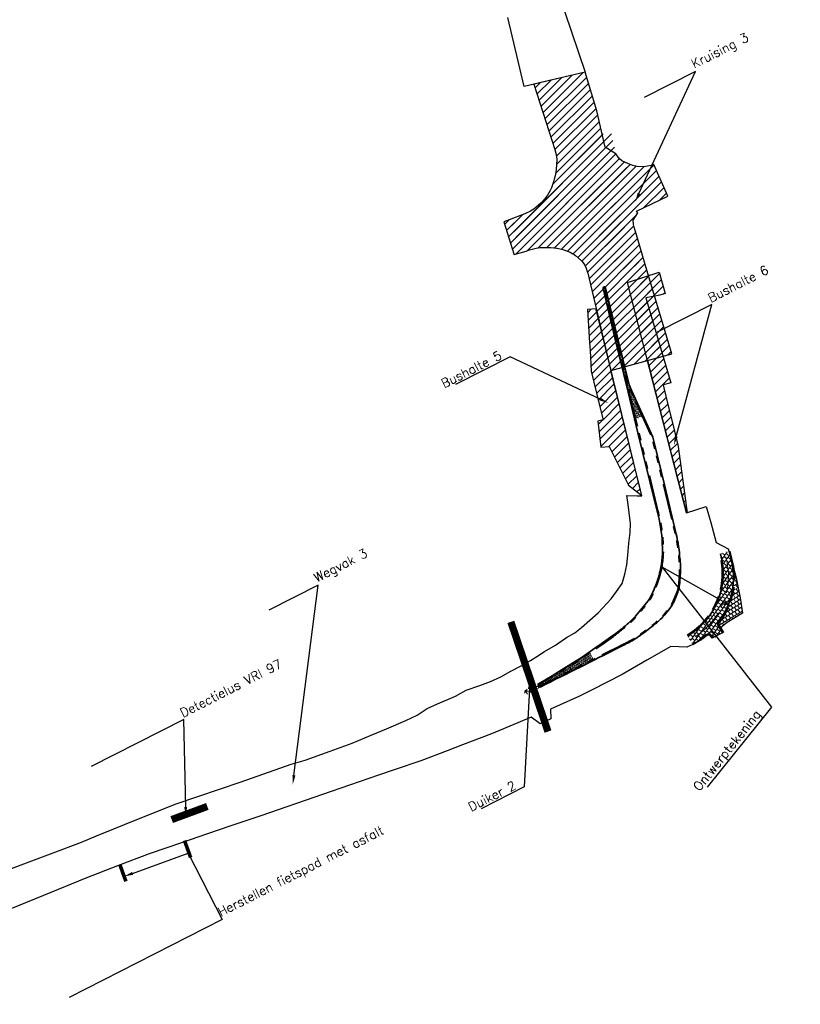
# Model space of a CAD drawing. Extents: x 124147 to 126881, y 449737 to 451606.
# Tile 4 of 6: x 125087 to 125301, y 450692 to 450963. Entities that reach past the tile are written whole.
import ezdxf
from ezdxf import colors
from ezdxf.entities.mleader import LeaderData, LeaderLine
from ezdxf.math import Vec2, Vec3

# ---------------------------------------------------------------- set-up
doc = ezdxf.new("R2010")
doc.units = 0
for name, pattern in [('AM-AS', [16, 10, -2, 2, -2]), ('VH-OPSLUITBAND_100X200', [16, 8, -2, 4, -2]), ('VH-RWSBAND_110X220', [24, 10, -2, 2, -2, 2, -2, 2, -2])]:
    doc.linetypes.add(name, pattern=pattern)
for name, color, linetype in [('MTD-xx-bushalte', 92, 'Continuous'), ('MTD-xx-Duiker', 202, 'Continuous'), ('MTD-xx-kruising', 160, 'Continuous'), ('MTD-xx-meetlus', 54, 'Continuous'), ('MTD-xx-tekst 2.5 mm', 7, 'Continuous'), ('MTD-xx-wegvak', 10, 'Continuous')]:
    doc.layers.add(name, color=color, linetype=linetype)
for name, color, linetype, lineweight in [('N-WE-AM-AS_WEG-G', 10, 'AM-AS', 18), ('N-WE-VH-KANTOPSLUITING_OPSLUITBAND_100X200-G', 150, 'VH-OPSLUITBAND_100X200', 35), ('N-WE-VH-KANTOPSLUITING_TROTTOIRBAND_RWS_110 220-G', 210, 'VH-RWSBAND_110X220', 35), ('N-WE-VH-KANTVERHARDING-G', 210, 'Continuous', 35), ('N-WE-VH-VERHARDING-A', 7, 'Continuous', 18)]:
    doc.layers.add(name, color=color, linetype=linetype, lineweight=lineweight)
doc.styles.get("Standard").update_dxf_attribs({"font": 'romand.shx'})
pattern_1 = [(45, (0, 0), (-1.122532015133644, 1.122532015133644), [])]

msp = doc.modelspace()

# ---------------------------------------------------------------- hatches: boundary and pattern name
at = {"layer": 'MTD-xx-bushalte'}
h = msp.add_hatch(dxfattribs=at)
h.set_pattern_fill('ANSI31', color=256, scale=10)
h.set_pattern_definition(pattern_1)
h.paths.add_polyline_path([(125253.704, 450890.847), (125262.3898921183, 450893.7281457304), (125264.1064423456, 450887.864771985), (125262.618, 450887.419), (125258.7987019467, 450886.6311913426), (125265.649, 450863.302), (125263.5442511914, 450862.7464442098), (125263.69, 450861.935), (125264.9162147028, 450856.8972472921), (125266.1424294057, 450851.8594945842), (125267.628, 450845.775), (125270.1476050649, 450827.5337386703), (125269.913, 450827.504), (125267.582, 450836.776)])
h = msp.add_hatch(dxfattribs=at)
h.set_pattern_fill('ANSI31', color=256, scale=10)
h.set_pattern_definition(pattern_1)
h.paths.add_polyline_path([(125245.045, 450883.671), (125242.715, 450883.451), (125243.287, 450874.306), (125243.414, 450872.163), (125243.729, 450866.476), (125246.0138906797, 450857.0071648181), (125247.012, 450853.07), (125245.535, 450852.71), (125246.407, 450845.56), (125248.696, 450845.725), (125253.947, 450835.092), (125257.2637255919, 450832.4916511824), (125257.637, 450832.199), (125245.42, 450881.967)])
at = {"layer": 'MTD-xx-kruising'}
h = msp.add_hatch(dxfattribs=at)
h.set_pattern_fill('ANSI31', color=256, scale=10)
h.set_pattern_definition(pattern_1)
edge = h.paths.add_edge_path()
edge.add_line((125253.8518597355, 450923.6041851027), (125253.1531704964, 450923.8666251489))
edge.add_line((125253.1531704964, 450923.8666251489), (125252.1386910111, 450924.3810030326))
edge.add_line((125252.1386910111, 450924.3810030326), (125251.384, 450924.974))
edge.add_line((125251.384, 450924.974), (125250.551, 450926.255))
edge.add_line((125250.551, 450926.255), (125247.6109999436, 450928.0968541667))
edge.add_line((125247.6109999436, 450928.0968541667), (125245.3070082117, 450938.1524985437))
edge.add_line((125245.3070082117, 450938.1524985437), (125242.0724976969, 450948.7453781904))
edge.add_line((125242.0724976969, 450948.7453781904), (125227.906, 450945.506))
edge.add_line((125227.906, 450945.506), (125233.7531601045, 450927.4630777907))
edge.add_line((125233.7531601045, 450927.4630777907), (125234.1812525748, 450925.742706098))
edge.add_line((125234.1812525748, 450925.742706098), (125234.2694217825, 450924.5860681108))
edge.add_line((125234.2694217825, 450924.5860681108), (125234.1056961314, 450922.1049891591))
edge.add_line((125234.1056961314, 450922.1049891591), (125233.971, 450921.108))
edge.add_line((125233.971, 450921.108), (125233.7864605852, 450920.1969752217))
edge.add_line((125233.7864605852, 450920.1969752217), (125233.5699047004, 450919.2930258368))
edge.add_line((125233.5699047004, 450919.2930258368), (125233.3581423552, 450918.5387515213))
edge.add_line((125233.3581423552, 450918.5387515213), (125233.115, 450917.794))
edge.add_line((125233.115, 450917.794), (125232.7984829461, 450916.9677372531))
edge.add_line((125232.7984829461, 450916.9677372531), (125232.4340662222, 450916.1614534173))
edge.add_line((125232.4340662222, 450916.1614534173), (125232.0885040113, 450915.5122281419))
edge.add_line((125232.0885040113, 450915.5122281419), (125231.698, 450914.889))
edge.add_line((125231.698, 450914.889), (125230.8788452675, 450913.8080376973))
edge.add_line((125230.8788452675, 450913.8080376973), (125229.842, 450912.694))
edge.add_line((125229.842, 450912.694), (125227.908, 450911.072))
edge.add_line((125227.908, 450911.072), (125227.0320819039, 450910.5098450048))
edge.add_line((125227.0320819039, 450910.5098450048), (125225.454, 450909.815))
edge.add_line((125225.454, 450909.815), (125221.1687823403, 450908.1156291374))
edge.add_line((125221.1687823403, 450908.1156291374), (125219.7177105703, 450907.5401836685))
edge.add_line((125219.7177105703, 450907.5401836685), (125222.4610981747, 450898.7794508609))
edge.add_line((125222.4610981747, 450898.7794508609), (125222.4851398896, 450898.7025920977))
edge.add_line((125222.4851398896, 450898.7025920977), (125222.4851630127, 450898.7026022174))
edge.add_line((125222.4851630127, 450898.7026022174), (125222.527, 450898.569))
edge.add_line((125222.527, 450898.569), (125225.824, 450899.521))
edge.add_line((125225.824, 450899.521), (125226.766, 450899.867))
edge.add_line((125226.766, 450899.867), (125228.5631735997, 450900.3402957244))
edge.add_line((125228.5631735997, 450900.3402957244), (125229.657, 450900.481))
edge.add_line((125229.657, 450900.481), (125230.9913406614, 450900.5306760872))
edge.add_line((125230.9913406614, 450900.5306760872), (125231.7884714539, 450900.5484006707))
edge.add_line((125231.7884714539, 450900.5484006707), (125232.1959161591, 450900.547187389))
edge.add_line((125232.1959161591, 450900.547187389), (125232.603, 450900.53))
edge.add_line((125232.603, 450900.53), (125233.4177330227, 450900.457423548))
edge.add_line((125233.4177330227, 450900.457423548), (125234.227351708, 450900.3409125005))
edge.add_line((125234.227351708, 450900.3409125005), (125234.4091713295, 450900.3087432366))
edge.add_line((125234.4091713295, 450900.3087432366), (125235.965, 450899.953))
edge.add_line((125235.965, 450899.953), (125237.1945404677, 450899.5255708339))
edge.add_line((125237.1945404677, 450899.5255708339), (125237.9485283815, 450899.1838959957))
edge.add_line((125237.9485283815, 450899.1838959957), (125238.684, 450898.804))
edge.add_line((125238.684, 450898.804), (125239.0388429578, 450898.5873803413))
edge.add_line((125239.0388429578, 450898.5873803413), (125239.3724644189, 450898.3393192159))
edge.add_line((125239.3724644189, 450898.3393192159), (125240.973, 450896.934))
edge.add_arc((125236.9703314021, 450892.9173133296), 5.670549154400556, 28.552840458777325, 45.10015463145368, ccw=False)
edge.add_line((125241.9512095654, 450895.6276602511), (125242.329190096, 450894.791537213))
edge.add_line((125242.329190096, 450894.791537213), (125242.6283779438, 450893.9240940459))
edge.add_line((125242.6283779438, 450893.9240940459), (125242.763, 450893.417))
edge.add_line((125242.763, 450893.417), (125243.15, 450891.879))
edge.add_line((125243.15, 450891.879), (125249.1677650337, 450866.6998501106))
edge.add_line((125249.1677650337, 450866.6998501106), (125265.906, 450871.2423161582))
edge.add_line((125265.906, 450871.2423161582), (125258.5994415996, 450895.8737280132))
edge.add_line((125258.5994415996, 450895.8737280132), (125256.4652630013, 450903.1150706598))
edge.add_line((125256.4652630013, 450903.1150706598), (125255.8582160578, 450905.173))
edge.add_line((125255.8582160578, 450905.173), (125255.5934162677, 450906.0665664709))
edge.add_line((125255.5934162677, 450906.0665664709), (125255.3699740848, 450906.8205717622))
edge.add_line((125255.3699740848, 450906.8205717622), (125255.32, 450908.025))
edge.add_line((125255.32, 450908.025), (125256.5147771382, 450910.0789715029))
edge.add_line((125256.5147771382, 450910.0789715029), (125256.193, 450910.543))
edge.add_line((125256.193, 450910.543), (125264.8485418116, 450914.6400891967))
edge.add_line((125264.8485418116, 450914.6400891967), (125260.9931247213, 450923.3320039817))
edge.add_line((125260.9931247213, 450923.3320039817), (125260.245, 450923.109))
edge.add_line((125260.245, 450923.109), (125258.201, 450922.742))
edge.add_line((125258.201, 450922.742), (125256.372, 450922.796))
edge.add_line((125256.372, 450922.796), (125255.1853103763, 450923.1033174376))
edge.add_line((125255.1853103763, 450923.1033174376), (125253.8518596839, 450923.604185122))
h = msp.add_hatch(dxfattribs=at)
h.set_pattern_fill('ANSI31', color=256, scale=10)
h.set_pattern_definition(pattern_1)
edge = h.paths.add_edge_path()
edge.add_line((125250.482, 450912.972), (125253.8518596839, 450923.604185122))
edge.add_line((125253.8518596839, 450923.604185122), (125253.1531704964, 450923.8666251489))
edge.add_line((125253.1531704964, 450923.8666251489), (125252.1386910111, 450924.3810030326))
edge.add_line((125252.1386910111, 450924.3810030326), (125251.384, 450924.974))
edge.add_line((125251.384, 450924.974), (125250.551, 450926.255))
edge.add_line((125250.551, 450926.255), (125249.843, 450929.3855))
edge.add_line((125249.843, 450929.3855), (125249.135, 450932.516))
edge.add_line((125249.135, 450932.516), (125243.5001696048, 450930.4813095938))
edge.add_line((125243.5001696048, 450930.4813095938), (125233.7531601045, 450927.4630777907))
edge.add_line((125233.7531601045, 450927.4630777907), (125234.1812525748, 450925.742706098))
edge.add_line((125234.1812525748, 450925.742706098), (125234.2694217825, 450924.5860681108))
edge.add_line((125234.2694217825, 450924.5860681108), (125234.1056961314, 450922.1049891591))
edge.add_line((125234.1056961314, 450922.1049891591), (125233.971, 450921.108))
edge.add_line((125233.971, 450921.108), (125233.7864605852, 450920.1969752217))
edge.add_line((125233.7864605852, 450920.1969752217), (125233.5699047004, 450919.2930258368))
edge.add_line((125233.5699047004, 450919.2930258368), (125233.3581423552, 450918.5387515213))
edge.add_line((125233.3581423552, 450918.5387515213), (125233.115, 450917.794))
edge.add_line((125233.115, 450917.794), (125232.7984829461, 450916.9677372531))
edge.add_line((125232.7984829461, 450916.9677372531), (125232.4340662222, 450916.1614534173))
edge.add_line((125232.4340662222, 450916.1614534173), (125232.0885040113, 450915.5122281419))
edge.add_line((125232.0885040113, 450915.5122281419), (125231.698, 450914.889))
edge.add_line((125231.698, 450914.889), (125230.8788452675, 450913.8080376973))
edge.add_line((125230.8788452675, 450913.8080376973), (125229.842, 450912.694))
edge.add_line((125229.842, 450912.694), (125227.908, 450911.072))
edge.add_line((125227.908, 450911.072), (125227.0320819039, 450910.5098450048))
edge.add_line((125227.0320819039, 450910.5098450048), (125225.454, 450909.815))
edge.add_line((125225.454, 450909.815), (125221.1687823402, 450908.1156291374))
edge.add_line((125221.1687823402, 450908.1156291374), (125224.426, 450899.552))
edge.add_line((125224.426, 450899.552), (125222.4851630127, 450898.7026022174))
edge.add_line((125222.4851630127, 450898.7026022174), (125222.527, 450898.569))
edge.add_line((125222.527, 450898.569), (125225.824, 450899.521))
edge.add_line((125225.824, 450899.521), (125226.766, 450899.867))
edge.add_line((125226.766, 450899.867), (125228.5631735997, 450900.3402957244))
edge.add_line((125228.5631735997, 450900.3402957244), (125229.657, 450900.481))
edge.add_line((125229.657, 450900.481), (125230.9913406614, 450900.5306760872))
edge.add_line((125230.9913406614, 450900.5306760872), (125231.7884714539, 450900.5484006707))
edge.add_line((125231.7884714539, 450900.5484006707), (125232.1959161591, 450900.547187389))
edge.add_line((125232.1959161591, 450900.547187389), (125232.603, 450900.53))
edge.add_line((125232.603, 450900.53), (125233.4177330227, 450900.457423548))
edge.add_line((125233.4177330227, 450900.457423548), (125234.227351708, 450900.3409125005))
edge.add_line((125234.227351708, 450900.3409125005), (125234.4091713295, 450900.3087432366))
edge.add_line((125234.4091713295, 450900.3087432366), (125235.965, 450899.953))
edge.add_line((125235.965, 450899.953), (125237.1945404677, 450899.5255708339))
edge.add_line((125237.1945404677, 450899.5255708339), (125237.9485283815, 450899.1838959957))
edge.add_line((125237.9485283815, 450899.1838959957), (125238.684, 450898.804))
edge.add_line((125238.684, 450898.804), (125239.0388429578, 450898.5873803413))
edge.add_line((125239.0388429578, 450898.5873803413), (125239.3724644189, 450898.3393192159))
edge.add_line((125239.3724644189, 450898.3393192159), (125240.973, 450896.934))
edge.add_arc((125236.9703314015, 450892.9173133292), 5.670549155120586, 28.552840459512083, 45.10015462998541, ccw=False)
edge.add_line((125241.9512095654, 450895.627660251), (125242.329190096, 450894.791537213))
edge.add_line((125242.329190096, 450894.791537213), (125242.6283779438, 450893.9240940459))
edge.add_line((125242.6283779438, 450893.9240940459), (125242.763, 450893.417))
edge.add_line((125242.763, 450893.417), (125243.15, 450891.879))
edge.add_line((125243.15, 450891.879), (125255.1855300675, 450895.3534189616))
edge.add_line((125255.1855300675, 450895.3534189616), (125258.5994415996, 450895.8737280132))
edge.add_line((125258.5994415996, 450895.8737280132), (125256.4652630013, 450903.1150706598))
edge.add_line((125256.4652630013, 450903.1150706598), (125255.8582160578, 450905.173))
edge.add_line((125255.8582160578, 450905.173), (125255.5934162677, 450906.066566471))
edge.add_line((125255.5934162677, 450906.066566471), (125253.175, 450905.173))
edge.add_line((125253.175, 450905.173), (125250.482, 450912.972))
h = msp.add_hatch(dxfattribs=at)
h.set_pattern_fill('ANSI31', color=256, scale=10)
h.set_pattern_definition(pattern_1)
edge = h.paths.add_edge_path()
edge.add_line((125222.4851630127, 450898.7026022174), (125222.527, 450898.569))
edge.add_line((125222.527, 450898.569), (125225.824, 450899.521))
edge.add_line((125225.824, 450899.521), (125226.766, 450899.867))
edge.add_line((125226.766, 450899.867), (125228.5631735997, 450900.3402957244))
edge.add_line((125228.5631735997, 450900.3402957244), (125229.657, 450900.481))
edge.add_line((125229.657, 450900.481), (125230.9913406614, 450900.5306760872))
edge.add_line((125230.9913406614, 450900.5306760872), (125231.7884714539, 450900.5484006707))
edge.add_line((125231.7884714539, 450900.5484006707), (125232.1959161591, 450900.547187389))
edge.add_line((125232.1959161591, 450900.547187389), (125232.603, 450900.53))
edge.add_line((125232.603, 450900.53), (125233.4177330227, 450900.457423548))
edge.add_line((125233.4177330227, 450900.457423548), (125234.227351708, 450900.3409125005))
edge.add_line((125234.227351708, 450900.3409125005), (125234.4091713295, 450900.3087432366))
edge.add_line((125234.4091713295, 450900.3087432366), (125235.965, 450899.953))
edge.add_line((125235.965, 450899.953), (125237.1945404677, 450899.5255708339))
edge.add_line((125237.1945404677, 450899.5255708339), (125237.9485283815, 450899.1838959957))
edge.add_line((125237.9485283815, 450899.1838959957), (125238.684, 450898.804))
edge.add_line((125238.684, 450898.804), (125239.0388429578, 450898.5873803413))
edge.add_line((125239.0388429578, 450898.5873803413), (125239.3724644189, 450898.3393192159))
edge.add_line((125239.3724644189, 450898.3393192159), (125240.973, 450896.934))
edge.add_arc((125236.9703314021, 450892.9173133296), 5.670549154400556, 28.552840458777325, 45.10015463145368, ccw=False)
edge.add_line((125241.9512095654, 450895.6276602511), (125242.329190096, 450894.791537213))
edge.add_line((125242.329190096, 450894.791537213), (125242.6283779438, 450893.9240940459))
edge.add_line((125242.6283779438, 450893.9240940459), (125242.763, 450893.417))
edge.add_line((125242.763, 450893.417), (125243.15, 450891.879))
edge.add_line((125243.15, 450891.879), (125255.1855300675, 450895.3534189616))
edge.add_line((125255.1855300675, 450895.3534189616), (125258.5994415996, 450895.8737280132))
edge.add_line((125258.5994415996, 450895.8737280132), (125256.4652630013, 450903.1150706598))
edge.add_line((125256.4652630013, 450903.1150706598), (125255.8582160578, 450905.173))
edge.add_line((125255.8582160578, 450905.173), (125255.5934162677, 450906.0665664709))
edge.add_line((125255.5934162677, 450906.0665664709), (125255.3699740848, 450906.8205717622))
edge.add_line((125255.3699740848, 450906.8205717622), (125255.32, 450908.025))
edge.add_line((125255.32, 450908.025), (125256.5147771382, 450910.0789715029))
edge.add_line((125256.5147771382, 450910.0789715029), (125256.193, 450910.543))
edge.add_line((125256.193, 450910.543), (125264.8485418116, 450914.6400891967))
edge.add_line((125264.8485418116, 450914.6400891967), (125260.9931247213, 450923.3320039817))
edge.add_line((125260.9931247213, 450923.3320039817), (125260.245, 450923.109))
edge.add_line((125260.245, 450923.109), (125258.201, 450922.742))
edge.add_line((125258.201, 450922.742), (125256.372, 450922.796))
edge.add_line((125256.372, 450922.796), (125255.1853103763, 450923.1033174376))
edge.add_line((125255.1853103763, 450923.1033174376), (125253.8518596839, 450923.604185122))
at = {"layer": 'N-WE-VH-VERHARDING-A'}
h = msp.add_hatch(dxfattribs=at)
h.set_pattern_fill('AR-BRSTD', color=256, scale=0.005, angle=18, style=0)
h.set_pattern_definition([(18, (0, 0), (-0.1046668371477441, 0.3221314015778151), []), (108, (0, 0), (-0.587803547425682, 0.1651507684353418), [0.338709, -0.338709])])
edge = h.paths.add_edge_path()
edge.add_line((125255.9217563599, 450853.3882167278), (125254.123723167, 450860.7993095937))
edge.add_line((125254.123723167, 450860.7993095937), (125247.2218633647, 450889.3277298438))
edge.add_arc((125247.333133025, 450889.3545434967), 0.114454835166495, 12.864298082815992, 193.5487597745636, ccw=False)
edge.add_line((125247.4447150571, 450889.3800260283), (125253.8929646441, 450862.6087584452))
edge.add_line((125253.8929646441, 450862.6087584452), (125257.8834409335, 450853.8641484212))
edge.add_line((125257.8834409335, 450853.8641484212), (125255.9217563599, 450853.3882167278))
h = msp.add_hatch(dxfattribs=at)
h.set_pattern_fill('AR-B88', color=256, scale=0.005, angle=234, style=0)
h.set_pattern_definition([(234, (0, 0), (0.8219612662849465, -0.5971898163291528), []), (324, (0, 0), (1.120556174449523, -0.1862091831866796), [1.016, -1.016])])
edge = h.paths.add_edge_path()
edge.add_line((125282.1121226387, 450814.986856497), (125281.611355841, 450816.8498936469))
edge.add_line((125281.611355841, 450816.8498936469), (125279.2743559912, 450816.2138013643))
edge.add_arc((125260.0215595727, 450810.7980991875), 19.99999999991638, -59.249039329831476, 15.710990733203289, ccw=False)
edge.add_line((125270.2477094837, 450793.6101424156), (125271.5974701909, 450791.4313575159))
edge.add_line((125271.5974701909, 450791.4313575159), (125273.3983474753, 450792.5470038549))
edge.add_arc((125262.8656230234, 450809.5488189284), 20.00000000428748, 301.7784583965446, 308.6688276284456)
edge.add_arc((125275.9868002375, 450793.1526392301), 1.000000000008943, 30.03973991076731, 128.6688276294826, ccw=False)
edge.add_line((125276.8524786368, 450793.6532397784), (125277.195, 450793.107))
edge.add_line((125277.195, 450793.107), (125277.296, 450792.848))
edge.add_line((125277.296, 450792.848), (125279.89, 450794.463))
edge.add_line((125279.89, 450794.463), (125278.7315726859, 450796.2978612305))
edge.add_arc((125279.5771515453, 450796.8317117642), 0.9999999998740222, 142.7296599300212, 212.2659909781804, ccw=False)
edge.add_arc((125262.8656230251, 450809.5488189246), 20.0000000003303, 322.7296599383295, 375.7774711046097)
h = msp.add_hatch(dxfattribs=at)
h.set_pattern_fill('AR-B88', color=256, scale=0.005, angle=31.5, style=0)
h.set_pattern_definition([(31.49999999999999, (0, 0), (-0.530858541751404, 0.8662824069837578), []), (121.5, (0, 0), (-0.9639997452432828, 0.6008531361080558), [1.016, -1.016])])
edge = h.paths.add_edge_path()
edge.add_line((125282.9930385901, 450811.7735981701), (125283.567, 450809.637))
edge.add_line((125283.567, 450809.637), (125283.9291219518, 450808.2614463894))
edge.add_line((125283.9291219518, 450808.2614463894), (125284.247, 450806.875))
edge.add_line((125284.247, 450806.875), (125284.518624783, 450805.4884698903))
edge.add_line((125284.518624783, 450805.4884698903), (125284.746, 450804.094))
edge.add_line((125284.746, 450804.094), (125285.291, 450799.961))
edge.add_line((125285.291, 450799.961), (125283.063, 450798.554))
edge.add_line((125283.063, 450798.554), (125279.815, 450796.461))
edge.add_line((125279.815, 450796.461), (125279.5357351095, 450796.2076531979))
edge.add_line((125279.5357351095, 450796.2076531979), (125279.372, 450795.868))
edge.add_line((125279.372, 450795.868), (125279.3533573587, 450795.7812972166))
edge.add_line((125279.3533573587, 450795.7812972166), (125278.9429674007, 450796.4313238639))
edge.add_arc((125279.5771515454, 450796.8317117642), 0.7500000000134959, 142.7296599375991, 212.2659909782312, ccw=False)
edge.add_arc((125262.8341346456, 450809.565873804), 20.28538682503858, 322.7451849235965, 366.1440829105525)
edge.add_line((125283.003, 450811.737), (125282.9930385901, 450811.7735981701))
h = msp.add_hatch(dxfattribs=at)
h.set_pattern_fill('AR-BRSTD', color=256, scale=0.005, angle=117, style=0)
h.set_pattern_definition([(117, (0, 0), (-0.3017919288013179, -0.1537706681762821), []), (207, (0, 0), (-0.07116475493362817, -0.606401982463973), [0.338709, -0.338709])])
edge = h.paths.add_edge_path()
edge.add_arc((125092.9296711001, 451013.9648069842), 270.6661088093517, 300.3115678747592, 303.7760113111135, ccw=False)
edge.add_arc((125229.6615259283, 450780.0846937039), 0.2499437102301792, 120.3115678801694, 297.0393300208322)
edge.add_arc((122289.6740681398, 456663.5588619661), 6577.391756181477, 296.5514372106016, 296.6932401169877)
edge.add_line((125244.3278551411, 450787.1566196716), (125243.4058579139, 450788.9824528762))
h = msp.add_hatch(dxfattribs=at)
h.set_pattern_fill('NET3', color=256, scale=0.4, angle=420.06009064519, style=0)
h.set_pattern_definition([(60.06009064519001, (0, 0), (-1.100517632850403, 0.6338461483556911), []), (120.06009064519, (0, 0), (-1.09918568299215, -0.6361531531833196), []), (180.06009064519, (0, 0), (0.001331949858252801, -1.269999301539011), [])])
edge = h.paths.add_edge_path()
edge.add_line((125229.4076913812, 450780.5154008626), (125229.3312223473, 450780.6613230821))
edge.add_line((125229.3312223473, 450780.6613230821), (125226.1718907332, 450779.0057079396))
edge.add_line((125226.1718907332, 450779.0057079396), (125225.537, 450778.673))
edge.add_arc((125225.9428108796, 450778.1866832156), 0.6333928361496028, 129.8435758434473, 286.0566956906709)
edge.add_line((125226.118, 450777.578), (125226.5772419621, 450777.8089072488))
edge.add_line((125226.5772419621, 450777.8089072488), (125229.4862458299, 450779.271556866))
edge.add_line((125229.4862458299, 450779.271556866), (125230.0333999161, 450779.5381503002))
edge.add_line((125230.0333999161, 450779.5381503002), (125229.958979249, 450779.6745881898))
edge.add_line((125229.958979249, 450779.6745881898), (125229.8872353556, 450779.6386041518))
edge.add_arc((125229.6630663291, 450780.0855361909), 0.4999999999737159, 120.7137928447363, 296.6371050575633, ccw=False)

# ---------------------------------------------------------------- linework, layer by layer
at = {"layer": 'MTD-xx-bushalte'}
for points in [[(125253.704, 450890.847), (125262.3898921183, 450893.7281457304), (125264.1064423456, 450887.864771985), (125262.618, 450887.419), (125258.7987019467, 450886.6311913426), (125265.649, 450863.302), (125263.5442511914, 450862.7464442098), (125263.69, 450861.935), (125264.9162147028, 450856.8972472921), (125266.1424294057, 450851.8594945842), (125267.628, 450845.775), (125270.1476050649, 450827.5337386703), (125269.913, 450827.504), (125267.582, 450836.776)], [(125245.045, 450883.671), (125242.715, 450883.451), (125243.287, 450874.306), (125243.414, 450872.163), (125243.729, 450866.476), (125246.0138906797, 450857.0071648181), (125247.012, 450853.07), (125245.535, 450852.71), (125246.407, 450845.56), (125248.696, 450845.725), (125253.947, 450835.092), (125257.2637255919, 450832.4916511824), (125257.637, 450832.199), (125245.42, 450881.967)]]:
    msp.add_lwpolyline(points, close=True, dxfattribs=at)
at = {"layer": 'MTD-xx-Duiker', "const_width": 2}
msp.add_lwpolyline([(125221.6333792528, 450797.472067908), (125231.8513755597, 450767.294522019)], dxfattribs=at)
at = {"layer": 'MTD-xx-kruising'}
msp.add_lwpolyline([(125253.8518597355, 450923.6041851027), (125253.1531704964, 450923.8666251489), (125252.1386910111, 450924.3810030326), (125251.384, 450924.974), (125250.551, 450926.255), (125247.6109999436, 450928.0968541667), (125245.3070082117, 450938.1524985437), (125242.0724976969, 450948.7453781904), (125227.906, 450945.506), (125233.7531601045, 450927.4630777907), (125234.1812525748, 450925.742706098), (125234.2694217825, 450924.5860681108), (125234.1056961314, 450922.1049891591), (125233.971, 450921.108), (125233.7864605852, 450920.1969752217), (125233.5699047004, 450919.2930258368), (125233.3581423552, 450918.5387515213), (125233.115, 450917.794), (125232.7984829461, 450916.9677372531), (125232.4340662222, 450916.1614534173), (125232.0885040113, 450915.5122281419), (125231.698, 450914.889), (125230.8788452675, 450913.8080376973), (125229.842, 450912.694), (125227.908, 450911.072), (125227.0320819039, 450910.5098450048), (125225.454, 450909.815), (125221.1687823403, 450908.1156291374), (125219.7177105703, 450907.5401836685), (125222.4610981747, 450898.7794508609), (125222.4851398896, 450898.7025920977), (125222.4851630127, 450898.7026022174), (125222.527, 450898.569), (125225.824, 450899.521), (125226.766, 450899.867), (125228.5631735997, 450900.3402957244), (125229.657, 450900.481), (125230.9913406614, 450900.5306760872), (125231.7884714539, 450900.5484006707), (125232.1959161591, 450900.547187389), (125232.603, 450900.53), (125233.4177330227, 450900.457423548), (125234.227351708, 450900.3409125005), (125234.4091713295, 450900.3087432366), (125235.965, 450899.953), (125237.1945404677, 450899.5255708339), (125237.9485283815, 450899.1838959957), (125238.684, 450898.804), (125239.0388429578, 450898.5873803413), (125239.3724644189, 450898.3393192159), (125240.973, 450896.934, -0.0723270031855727), (125241.9512095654, 450895.6276602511), (125242.329190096, 450894.791537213), (125242.6283779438, 450893.9240940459), (125242.763, 450893.417), (125243.15, 450891.879), (125249.1677650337, 450866.6998501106), (125265.906, 450871.2423161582), (125258.5994415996, 450895.8737280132), (125256.4652630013, 450903.1150706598), (125255.8582160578, 450905.173), (125255.5934162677, 450906.0665664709), (125255.3699740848, 450906.8205717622), (125255.32, 450908.025), (125256.5147771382, 450910.0789715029), (125256.193, 450910.543), (125264.8485418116, 450914.6400891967), (125260.9931247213, 450923.3320039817), (125260.245, 450923.109), (125258.201, 450922.742), (125256.372, 450922.796), (125255.1853103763, 450923.1033174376), (125253.8518596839, 450923.604185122)], format="xyb", dxfattribs=at)
at = {"layer": 'MTD-xx-meetlus', "const_width": 2}
msp.add_lwpolyline([(125128.3304063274, 450743.0648847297), (125138.1349676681, 450746.6823772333)], dxfattribs=at)
at = {"layer": 'MTD-xx-wegvak'}
msp.add_lwpolyline([(125234.544, 450971.074), (125242.072497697, 450948.7453781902), (125225.3132640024, 450944.7759387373), (125220.823505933, 450963.844)], dxfattribs=at)
msp.add_lwpolyline([(125076.8395158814, 450726.867503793), (125095.7242241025, 450733.894549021), (125103.509141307, 450736.8964664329), (125107.6833120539, 450738.6021040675), (125112.4245464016, 450740.5394535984), (125118.3054915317, 450742.9425084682), (125129.5442500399, 450747.3618943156), (125147.4457736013, 450753.4406587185), (125161.2190341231, 450758.2825), (125165.0186767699, 450759.4228839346), (125171.9438327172, 450761.9055149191), (125177.9837142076, 450764.1298418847), (125183.2098912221, 450766.2692689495), (125187.4513059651, 450768.0370228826), (125192.778697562, 450770.3583513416), (125195.9015726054, 450771.7919518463), (125198.64, 450773.61), (125201.439743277, 450774.9621699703), (125206.3579569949, 450777.0147227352), (125209.318334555, 450778.6862173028), (125213.1049106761, 450779.9552280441), (125216.0512184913, 450781.0803719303), (125218.8919973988, 450782.3133788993), (125221.6467884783, 450783.8802236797), (125224.2515797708, 450785.3006286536), (125227.0164872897, 450786.8757419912), (125228.7962764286, 450787.9868278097), (125228.7962764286, 450787.9868278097), (125230.9080132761, 450789.2815626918), (125233.8664039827, 450791.0654764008), (125236.9425412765, 450793.217829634), (125239.2299616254, 450794.4554006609), (125241.0315227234, 450795.9523972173), (125245.6624645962, 450799.9954054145), (125249.2199447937, 450803.8448006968), (125250.6779396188, 450805.836758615), (125252.237434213, 450808.0253484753), (125253.0143151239, 450810.6167374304), (125253.5477053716, 450813.1602295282), (125253.8165953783, 450815.8527437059), (125254.0985152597, 450819.0994523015), (125254.4678980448, 450822.0349348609), (125254.5478014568, 450824.5437511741), (125254.1676308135, 450827.5733129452), (125253.8136395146, 450830.4200000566), (125253.5110514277, 450832.2507463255), (125256.3603670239, 450832.1265997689), (125257.637, 450832.199), (125257.25, 450833.756), (125249.1677650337, 450866.6998501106), (125259.2026980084, 450869.4231565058), (125261.5457450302, 450860.2942549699), (125264.9463480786, 450847.0449389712), (125267.3180255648, 450837.8044883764), (125269.913, 450827.504), (125275.3662374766, 450829.2169085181), (125276.6085313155, 450824.801609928), (125278.139802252, 450819.3592433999), (125281.411, 450817.586), (125282.5667564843, 450813.3397564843), (125283.567, 450809.637), (125284.746, 450804.094), (125285.3710925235, 450799.8341726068), (125281.0955001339, 450797.2861498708), (125279.3697636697, 450795.9631500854), (125280.0913999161, 450794.6401503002), (125279.89, 450794.463), (125276.9789262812, 450792.9860742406), (125276.6624599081, 450793.487333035, 0.478175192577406), (125275.5300526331, 450793.7382170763, -0.0314493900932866), (125271.7290758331, 450791.2188017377), (125270.0601245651, 450790.478969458), (125265.646, 450790.697), (125259.0215, 450786.9165), (125252.21, 450783.0385608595), (125243.9566798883, 450778.7380452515), (125240.4862373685, 450777.0152947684), (125232.545, 450773.441), (125232.6720849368, 450770.7549844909), (125229.6537719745, 450769.4528689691), (125227.2338446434, 450771.2319027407), (125223.5596931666, 450769.7036932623), (125216.3164365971, 450766.7036304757), (125208.3396034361, 450763.6450891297), (125204.0802934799, 450762.011950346), (125196.8279721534, 450759.2771636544), (125189.783877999, 450756.841600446), (125185.247, 450755.2729313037), (125177.2130358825, 450752.4951110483), (125169.8592725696, 450749.9524767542), (125152.8333031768, 450744.1135008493), (125144.6468417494, 450741.3255182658), (125137.9266761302, 450739.0358154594), (125131.3255, 450736.785), (125122.096, 450733.638), (125113.418, 450730.294), (125104.74, 450726.95), (125093.06, 450722.205), (125081.0826335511, 450717.2776731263)], format="xyb", dxfattribs=at)
at = {"layer": 'MTD-xx-wegvak', "const_width": 1}
for points in [[(125133.5438746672, 450732.6288353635), (125131.8597758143, 450737.294353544)], [(125115.7405591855, 450726.0681767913), (125114.0564603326, 450730.7336949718)]]:
    msp.add_lwpolyline(points, dxfattribs=at)
at = {"layer": 'N-WE-AM-AS_WEG-G', "flags": 128}
msp.add_lwpolyline([(125280.7621297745, 450815.3979045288, -0.3213034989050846), (125272.6228304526, 450793.5668576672, -0.3213034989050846)], format="xyb", dxfattribs=at)
at = {"layer": 'N-WE-VH-KANTOPSLUITING_OPSLUITBAND_100X200-G', "flags": 128}
for points in [[(125281.8527864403, 450816.9147879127), (125282.3527038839, 450815.0548319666, -0.2356889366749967), (125278.9803112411, 450797.2858941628, 0.3130759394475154), (125278.9429674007, 450796.4313238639), (125280.1013947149, 450794.5964626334)], [(125270.1198826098, 450793.8249918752, 0.3392597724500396), (125279.0336960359, 450816.1461050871, 0.3392597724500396)], [(125276.9789262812, 450792.9860742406), (125276.6624599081, 450793.487333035, 0.01295506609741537), (125276.6408709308, 450793.5196426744, 0.46297460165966), (125275.5181867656, 450793.7382170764, -0.03007474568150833), (125273.5299531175, 450792.3344480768), (125271.7290758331, 450791.2188017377)]]:
    msp.add_lwpolyline(points, format="xyb", dxfattribs=at)
at = {"layer": 'N-WE-VH-KANTOPSLUITING_TROTTOIRBAND_RWS_110 220-G', "flags": 128}
msp.add_lwpolyline([(125262.0849497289, 450828.0076090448), (125258.1966924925, 450844.0114359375), (125256.8401887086, 450849.6026428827), (125254.123723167, 450860.7993095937), (125250.5087875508, 450875.691044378), (125247.2218633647, 450889.3277298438, -1.005990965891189), (125247.4447150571, 450889.3800260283), (125250.7261230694, 450875.706325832), (125253.8929646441, 450862.6087584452), (125254.687786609, 450860.8436210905), (125259.5675147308, 450850.1860450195), (125260.4532942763, 450848.2514571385), (125260.804445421, 450846.8015498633), (125263.622239, 450835.1668464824), (125266.8977203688, 450821.583143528, -0.008381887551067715), (125267.3810022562, 450819.0623828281, -0.02525897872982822), (125267.8112766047, 450815.5574557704, -0.002087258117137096), (125268.013848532, 450813.5455889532, -0.02997481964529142), (125268.0629845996, 450812.1904850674, -0.01593377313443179), (125267.9163245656, 450809.553171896, -0.03425882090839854), (125267.7071938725, 450807.1470531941, -0.05339118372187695), (125267.3228599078, 450805.7131057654, -0.01499666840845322), (125266.2398600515, 450803.1411247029, -0.03441697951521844), (125265.6804104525, 450802.1105537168, -0.03687813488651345), (125264.0234080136, 450799.8844223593, -0.03213133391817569), (125261.777633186, 450797.6044103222, -0.01625482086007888), (125260.5872560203, 450796.609445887, -0.005810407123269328), (125257.0879718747, 450793.9377266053, -0.03046848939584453), (125255.2425147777, 450792.7298297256, -0.009093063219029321), (125253.5993008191, 450791.8311869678, -0.0091141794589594), (125251.9205719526, 450790.9910156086, -2.156437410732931e-05), (125240.6066943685, 450785.2775986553, 0.0006377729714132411), (125229.7751508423, 450779.8620701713, -0.9650423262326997), (125229.5353788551, 450780.3004685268), (125233.0786643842, 450782.4054713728), (125234.8278481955, 450783.4724606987), (125239.7577660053, 450786.5412776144), (125241.3469851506, 450787.5845504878), (125244.903498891, 450789.9992985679), (125246.621627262, 450791.1934994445), (125249.857485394, 450793.4954986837, 0.01479164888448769), (125251.5149804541, 450794.7599019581, 0.007730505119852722), (125254.5463913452, 450797.2962219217, 0.03575935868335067), (125255.6438697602, 450798.3898893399, 0.009756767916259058), (125259.1568766, 450802.5935344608, 0.05737729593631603), (125260.5933767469, 450804.8746660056, 0.03366906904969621), (125262.255185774, 450809.034659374, 0.02401489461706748), (125262.9314709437, 450811.4649405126, 0.07243284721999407), (125263.5274346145, 450819.01475368, 0.05811627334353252)], format="xyb", close=True, dxfattribs=at)
at = {"layer": 'N-WE-VH-KANTVERHARDING-G', "flags": 128}
for points in [[(125261.8437596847, 450827.9414134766), (125257.9537596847, 450843.9524134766), (125256.5972367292, 450849.543699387), (125253.8807711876, 450860.7403660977), (125250.2657953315, 450875.6322666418), (125246.9788237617, 450889.2691486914, -1.003567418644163), (125247.6880429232, 450889.4374065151), (125250.969171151, 450875.764872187), (125254.1304867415, 450862.6901594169), (125254.9154199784, 450860.9469829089), (125259.7948212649, 450850.2901206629), (125260.6906103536, 450848.3336714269), (125261.047421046, 450846.8603958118), (125263.865214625, 450835.2256924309), (125267.1416455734, 450821.6380520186, -0.008394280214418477), (125267.6272851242, 450819.1053333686, -0.02522974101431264), (125268.0603403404, 450815.5794576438, -0.002083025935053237), (125268.2626931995, 450813.5695958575, -0.02997481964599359), (125268.3129144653, 450812.184563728, -0.01588198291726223), (125268.1661231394, 450809.5399496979, -0.03413752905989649), (125267.9541894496, 450807.1084114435, -0.0533911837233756), (125267.5560724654, 450805.623039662, -0.01499666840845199), (125266.4672540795, 450803.0372403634, -0.0344169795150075), (125265.8914039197, 450801.9764576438, -0.03687813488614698), (125264.2124117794, 450799.7207838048, -0.03213133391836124), (125261.9441124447, 450797.4179038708, -0.0162548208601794), (125260.7412666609, 450796.4125176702, -0.005810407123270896), (125257.237364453, 450793.737272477, -0.03046848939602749), (125255.366437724, 450792.5127050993, -0.009093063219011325), (125253.7152464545, 450791.6096997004, -0.009100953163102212), (125252.0308377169, 450790.7666299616, -2.156084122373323e-05), (125240.7187943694, 450785.0541394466, 0.0006378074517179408), (125229.8872353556, 450779.6386041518, -0.9650423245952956), (125229.4076913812, 450780.5154008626), (125232.9497219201, 450782.6196581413), (125234.6966930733, 450783.685297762), (125239.6230902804, 450786.7519231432), (125241.2081631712, 450787.7924741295), (125244.7619370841, 450790.205361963), (125246.477820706, 450791.3980026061), (125249.7121824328, 450793.6989372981, 0.01478830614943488), (125251.3575394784, 450794.9540986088, 0.007730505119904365), (125254.3830217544, 450797.4854582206, 0.03575935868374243), (125255.4552028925, 450798.5539162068, 0.009756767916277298), (125258.961953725, 450802.7500754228, 0.05737729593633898), (125260.3679792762, 450804.9828139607, 0.03367540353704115), (125262.0175695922, 450809.1123720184, 0.02402292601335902), (125262.6876827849, 450811.5203240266, 0.07246045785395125), (125263.2777879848, 450819.001159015, 0.05814637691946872), (125261.8438581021, 450827.9414412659)], [(125270.2477094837, 450793.6101424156, 0.3392597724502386), (125279.2743559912, 450816.2138013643)], [(125282.1121226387, 450814.986856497, -0.2356889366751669), (125278.781364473, 450797.4372882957, 0.3130759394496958), (125278.7315726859, 450796.2978612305), (125279.89, 450794.463)], [(125277.1903209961, 450793.1195368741), (125276.8738546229, 450793.6207956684, 0.009714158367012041), (125276.8524786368, 450793.6532397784, 0.459045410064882), (125275.361982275, 450793.9334096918, -0.03007474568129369), (125273.3982947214, 450792.5469711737)]]:
    msp.add_lwpolyline(points, format="xyb", dxfattribs=at)

# ---------------------------------------------------------------- leaders
at = {"layer": 'MTD-xx-tekst 2.5 mm'}
ml = msp.add_multileader_mtext('Standard', dxfattribs=at)
ml.set_content('Kruising 3', color=256)
ml.set_leader_properties()
ml.build(insert=Vec2(0, 0))
ml.multileader.update_dxf_attribs({"has_dogleg": 0, "text_left_attachment_type": 5, "text_right_attachment_type": 5, "dogleg_length": 1, "arrow_head_size": 2.5})
ctx = ml.context
ctx.base_point, ctx.char_height, ctx.arrow_head_size, ctx.landing_gap_size, ctx.plane_origin, ctx.plane_x_axis, ctx.plane_y_axis = Vec3(125272.4142602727, 450948.9835664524), 2.5, 2.5, 0, Vec3(125255.8209075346, 450913.0806748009), Vec3(0.8911848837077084, 0.45364027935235), Vec3(-0.45364027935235, 0.8911848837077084)
ctx.left_attachment, ctx.right_attachment = 5, 5
notes = []
notes.append((ctx, [(0, (1, 1, 0), (125271.523075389, 450948.529926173), (0.8911848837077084, 0.45364027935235), 1, [(0, [(125255.8209075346, 450913.0806748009)], 0, [])])]))
ctx.mtext.insert, ctx.mtext.text_direction, ctx.mtext.rotation, ctx.mtext.flow_direction = Vec3(125270.9021260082, 450951.9541827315), Vec3(0.8911848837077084, 0.45364027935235), 0.00057624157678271, 5
ml = msp.add_multileader_mtext('Standard', dxfattribs=at)
ml.set_content('Bushalte 6', color=256)
ml.set_leader_properties()
ml.build(insert=Vec2(0, 0))
ml.multileader.update_dxf_attribs({"has_dogleg": 0, "text_left_attachment_type": 5, "text_right_attachment_type": 5, "dogleg_length": 1, "arrow_head_size": 2.5})
ctx = ml.context
ctx.base_point, ctx.char_height, ctx.arrow_head_size, ctx.landing_gap_size, ctx.plane_origin, ctx.plane_x_axis, ctx.plane_y_axis = Vec3(125276.880587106, 450884.8425668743), 2.5, 2.5, 0, Vec3(125266.4965277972, 450846.1178763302), Vec3(0.8911848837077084, 0.45364027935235), Vec3(-0.45364027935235, 0.8911848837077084)
ctx.left_attachment, ctx.right_attachment = 5, 5
notes.append((ctx, [(0, (1, 1, 0), (125275.9894022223, 450884.388926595), (0.8911848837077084, 0.45364027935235), 1, [(0, [(125266.4965277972, 450846.1178763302)], 0, [])])]))
ctx.mtext.insert, ctx.mtext.text_direction, ctx.mtext.rotation, ctx.mtext.flow_direction = Vec3(125275.519666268, 450887.5161215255), Vec3(0.8911848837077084, 0.45364027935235), 0.00057624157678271, 5
ml = msp.add_multileader_mtext('Standard', dxfattribs=at)
ml.set_content('Bushalte 5', color=256)
ml.set_leader_properties()
ml.build(insert=Vec2(0, 0))
ml.multileader.update_dxf_attribs({"has_dogleg": 0, "text_left_attachment_type": 5, "text_right_attachment_type": 5, "dogleg_length": 1, "arrow_head_size": 2.5})
ctx = ml.context
ctx.base_point, ctx.char_height, ctx.arrow_head_size, ctx.landing_gap_size, ctx.plane_origin, ctx.plane_x_axis, ctx.plane_y_axis = Vec3(125203.4894740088, 450861.3028148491), 2.5, 2.5, 0, Vec3(125201.3360018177, 450826.7677441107), Vec3(0.8911848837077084, 0.45364027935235), Vec3(-0.45364027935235, 0.8911848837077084)
ctx.left_attachment, ctx.right_attachment = 5, 5
notes.append((ctx, [(1, (1, 1, 0), (125222.3104500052, 450870.8832655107), (-0.8911848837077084, -0.45364027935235), 1, [(0, [(125248.4392819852, 450857.7373940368)], 0, [])])]))
ctx.mtext.insert, ctx.mtext.text_direction, ctx.mtext.rotation, ctx.mtext.flow_direction = Vec3(125202.1285531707, 450863.9763695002), Vec3(0.8911848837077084, 0.45364027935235), 0.00057624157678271, 5
ml = msp.add_multileader_mtext('Standard', dxfattribs=at)
ml.set_content('Wegvak 3', color=256)
ml.set_leader_properties()
ml.build(insert=Vec2(0, 0))
ml.multileader.update_dxf_attribs({"has_dogleg": 0, "text_left_attachment_type": 5, "text_right_attachment_type": 5, "dogleg_length": 1, "arrow_head_size": 2.5})
ctx = ml.context
ctx.base_point, ctx.char_height, ctx.arrow_head_size, ctx.landing_gap_size, ctx.plane_origin, ctx.plane_x_axis, ctx.plane_y_axis = Vec3(125168.6216134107, 450807.5664377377), 2.5, 2.5, 0, Vec3(125161.6481486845, 450752.7650946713), Vec3(0.8911848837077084, 0.45364027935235), Vec3(-0.45364027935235, 0.8911848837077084)
ctx.left_attachment, ctx.right_attachment = 5, 5
notes.append((ctx, [(0, (1, 1, 0), (125167.730428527, 450807.1127974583), (0.8911848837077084, 0.45364027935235), 1, [(0, [(125161.6481486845, 450752.7650946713)], 0, [])])]))
ctx.mtext.insert, ctx.mtext.text_direction, ctx.mtext.rotation, ctx.mtext.flow_direction = Vec3(125167.1094791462, 450810.5370540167), Vec3(0.8911848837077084, 0.45364027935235), 0.00057624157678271, 5
ml = msp.add_multileader_mtext('Standard', dxfattribs=at)
ml.set_content('Ontwerptekening', color=256)
ml.set_leader_properties()
ml.build(insert=Vec2(0, 0))
ml.multileader.update_dxf_attribs({"has_dogleg": 0, "text_left_attachment_type": 5, "text_right_attachment_type": 5, "dogleg_length": 1, "arrow_head_size": 2.5})
ctx = ml.context
ctx.base_point, ctx.char_height, ctx.arrow_head_size, ctx.landing_gap_size, ctx.plane_origin, ctx.plane_x_axis, ctx.plane_y_axis = Vec3(125274.1560781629, 450750.1577227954), 2.5, 2.5, 0, Vec3(125308.4508333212, 450680.6204689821), Vec3(0.6252894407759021, 0.7803929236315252), Vec3(-0.7803929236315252, 0.6252894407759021)
ctx.left_attachment, ctx.right_attachment = 5, 5
notes.append((ctx, [(1, (1, 1, 0), (125293.9122469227, 450774.8144230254), (-0.6252894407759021, -0.7803929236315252), 1, [(1, [(125282.6216570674, 450801.5324200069), (125263.2520978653, 450812.5431383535)], 0, [])])]))
ctx.mtext.insert, ctx.mtext.text_direction, ctx.mtext.rotation, ctx.mtext.width, ctx.mtext.flow_direction = Vec3(125271.5547684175, 450752.2420209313), Vec3(0.6252894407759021, 0.7803929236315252), 0.4250243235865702, 43.47623744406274, 5
ml = msp.add_multileader_mtext('Standard', dxfattribs=at)
ml.set_content('Detectielus VRI 97', color=256)
ml.set_leader_properties()
ml.build(insert=Vec2(0, 0))
ml.multileader.update_dxf_attribs({"has_dogleg": 0, "text_left_attachment_type": 5, "text_right_attachment_type": 5, "dogleg_length": 1, "arrow_head_size": 2.5})
ctx = ml.context
ctx.base_point, ctx.char_height, ctx.arrow_head_size, ctx.landing_gap_size, ctx.plane_origin, ctx.plane_x_axis, ctx.plane_y_axis = Vec3(125131.6682653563, 450770.6378779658), 2.5, 2.5, 0, Vec3(125126.4668688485, 450739.8371431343), Vec3(0.8911848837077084, 0.45364027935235), Vec3(-0.45364027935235, 0.8911848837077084)
ctx.left_attachment, ctx.right_attachment = 5, 5
notes.append((ctx, [(0, (1, 1, 0), (125130.7770804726, 450770.1842376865), (0.8911848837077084, 0.45364027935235), 1, [(0, [(125132.2328414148, 450744.0638468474)], 0, [])])]))
ctx.mtext.insert, ctx.mtext.text_direction, ctx.mtext.rotation, ctx.mtext.flow_direction = Vec3(125130.3073445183, 450773.311432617), Vec3(0.8911848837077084, 0.45364027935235), 0.00057624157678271, 5
ml = msp.add_multileader_mtext('Standard', dxfattribs=at)
ml.set_content('Duiker 2', color=256)
ml.set_leader_properties()
ml.build(insert=Vec2(0, 0))
ml.multileader.update_dxf_attribs({"has_dogleg": 0, "text_left_attachment_type": 5, "text_right_attachment_type": 5, "dogleg_length": 1, "arrow_head_size": 2.5})
ctx = ml.context
ctx.base_point, ctx.char_height, ctx.arrow_head_size, ctx.landing_gap_size, ctx.plane_origin, ctx.plane_x_axis, ctx.plane_y_axis = Vec3(125210.9418284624, 450744.7799898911), 2.5, 2.5, 0, Vec3(125200.6133929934, 450660.7012644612), Vec3(0.8911848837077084, 0.45364027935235), Vec3(-0.45364027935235, 0.8911848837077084)
ctx.left_attachment, ctx.right_attachment = 5, 5
notes.append((ctx, [(1, (1, 1, 0), (125226.1556275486, 450752.5242775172), (-0.8911848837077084, -0.45364027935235), 1, [(0, [(125226.869844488, 450781.5211510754)], 0, [])])]))
ctx.mtext.insert, ctx.mtext.text_direction, ctx.mtext.rotation, ctx.mtext.width, ctx.mtext.flow_direction = Vec3(125209.5809076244, 450747.4535445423), Vec3(0.8911848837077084, 0.45364027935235), 0.00057624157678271, 43.47623744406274, 5
ml = msp.add_multileader_mtext('Standard', dxfattribs=at)
ml.set_content('Herstellen fietspad met asfalt', color=256)
ml.set_leader_properties()
ml.build(insert=Vec2(0, 0))
ml.multileader.update_dxf_attribs({"has_dogleg": 0, "text_left_attachment_type": 5, "text_right_attachment_type": 5, "dogleg_length": 1, "arrow_head_size": 2.5})
ctx = ml.context
ctx.base_point, ctx.char_height, ctx.arrow_head_size, ctx.landing_gap_size, ctx.plane_origin, ctx.plane_x_axis, ctx.plane_y_axis = Vec3(125142.2180530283, 450715.570244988), 2.5, 2.5, 0, Vec3(125137.0166565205, 450684.7695101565), Vec3(0.8911848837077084, 0.45364027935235), Vec3(-0.45364027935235, 0.8911848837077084)
ctx.left_attachment, ctx.right_attachment = 5, 5
notes.append((ctx, [(0, (1, 1, 0), (125141.3268681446, 450715.1166047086), (0.8911848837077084, 0.45364027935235), 1, [(1, [(125115.2370732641, 450727.4164968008), (125132.8393587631, 450733.8011754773)], 0, [])])]))
ctx.mtext.insert, ctx.mtext.text_direction, ctx.mtext.rotation, ctx.mtext.flow_direction = Vec3(125140.7059187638, 450718.540861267), Vec3(0.8911848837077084, 0.45364027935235), 0.00057624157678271, 5
for ctx, leaders in notes:
    for number, flags, end, landing, length, lines in leaders:
        leader = LeaderData()
        leader.index, (leader.has_last_leader_line, leader.has_dogleg_vector, leader.attachment_direction) = number, flags
        leader.last_leader_point, leader.dogleg_vector, leader.dogleg_length = Vec3(end), Vec3(landing), length
        for number, points, colour, breaks in lines:
            line = LeaderLine()
            line.index, line.vertices, line.color, line.breaks = number, Vec3.list(points), colors.encode_raw_color(colour), breaks
            leader.lines.append(line)
        ctx.leaders.append(leader)

doc.saveas('drawing.dxf')
